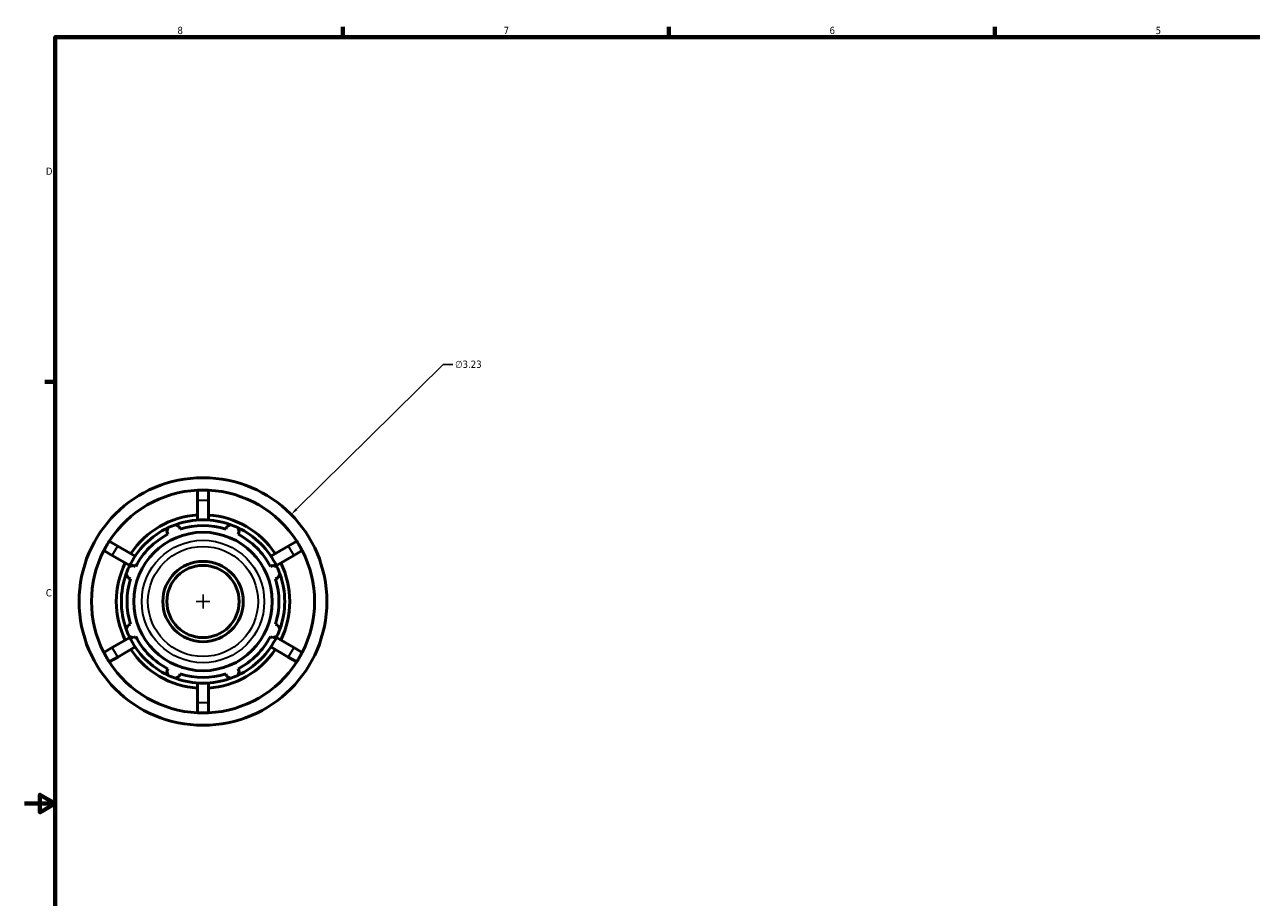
# Model space of a CAD drawing. Header units: inches. Extents: x -2.8 to 52.1, y -14.1 to 33.3.
# Tile 2 of 8: x 0.1 to 16.1, y 9.8 to 21.2. Entities that reach past the tile are written whole.
import ezdxf

# ---------------------------------------------------------------- set-up
doc = ezdxf.new("R2010")
doc.units = ezdxf.units.IN
doc.header["$MEASUREMENT"] = 0
for name, color, linetype, lineweight in [('Border (ANSI)', 7, 'Continuous', 70), ('Dimension (ANSI)', 7, 'Continuous', 25), ('Visible (ANSI)', 7, 'Continuous', 50), ('Visible Narrow (ANSI)', 7, 'Continuous', 35)]:
    doc.layers.add(name, color=color, linetype=linetype, lineweight=lineweight)
doc.styles.add('Note Text (ANSI)', font='tahoma.ttf')
doc.dimstyles.new('Default (ANSI)', dxfattribs={"dimtxt": 0.094488, "dimasz": 0.098425, "dimexe": 0.125, "dimexo": 0.0625, "dimgap": 0.031496, "dimtad": 0, "dimtih": 1, "dimtoh": 1, "dimrnd": 1e-08, "dimzin": 4, "dimdsep": 46, "dimtxsty": 'Note Text (ANSI)', "dimcen": 0.09, "dimdle": 0.393701, "dimclrd": 256, "dimclre": 256, "dimclrt": 5, "dimadec": 0, "dimazin": 1, "dimtfac": 1, "dimtofl": 0, "dimtmove": 0, "dimatfit": 3, "dimfxl": 1, "dimtolj": 1, "dimtzin": 4, "dimlwd": -1, "dimlwe": -1, "dimarcsym": 0})

# ---------------------------------------------------------------- blocks, each defined once
blk = doc.blocks.new('Borders Default Border')
at = {"layer": 'Border (ANSI)'}
for p, q in [((4.25, 21), (4.25, 21.134)), ((8.5, 21), (8.5, 21.134)), ((12.75, 21), (12.75, 21.134)), ((0.5, 16.5), (0.366, 16.5))]:
    blk.add_line(p, q, dxfattribs=at)
at = {"layer": 'Border (ANSI)', "flags": 128}
for points in [[(0.5, 1), (0.5, 21), (33.5, 21), (33.5, 1), (0.5, 1)], [(0.1, 11), (0.5, 11), (0.3, 11.115), (0.3, 10.885), (0.5, 11)]]:
    blk.add_lwpolyline(points, dxfattribs=at)
at = {"layer": 'Border (ANSI)', "color": 5, "true_color": 0x0000ff, "char_height": 0.0945, "attachment_point": 7, "style": 'Note Text (ANSI)'}
for s, insert in [('8', (2.094, 21.038)), ('7', (6.346, 21.04)), ('6', (10.595, 21.038)), ('5', (14.847, 21.038)), ('D', (0.378, 19.203)), ('C', (0.378, 13.701))]:
    blk.add_mtext(s, dxfattribs=dict(at, insert=insert))
blk = doc.blocks.new('*D10')
at = {"layer": 'Defpoints', "color": 0, "transparency": 16777216}
for p in [(3.576, 14.771), (1.278, 12.501)]:
    blk.add_point(p, dxfattribs=at)
at = {"layer": 'Dimension (ANSI)', "transparency": 16777216}
for p, q in [((5.556, 16.729), (3.646, 14.84)), ((5.682, 16.729), (5.556, 16.729)), ((2.337, 13.636), (2.517, 13.636)), ((2.427, 13.546), (2.427, 13.726))]:
    blk.add_line(p, q, dxfattribs=at)
blk.add_solid([(3.634, 14.852), (3.657, 14.829), (3.576, 14.771)], dxfattribs=at)
at = {"layer": 'Dimension (ANSI)', "color": 5, "transparency": 16777216, "insert": (5.714, 16.779), "char_height": 0.0945, "attachment_point": 1, "style": 'Note Text (ANSI)'}
blk.add_mtext('\\A1;∅3.23', dxfattribs=at)

msp = doc.modelspace()

# ---------------------------------------------------------------- linework, layer by layer
at = {"layer": 'Visible (ANSI)'}
for p, q in [((2.356, 14.96), (2.356, 15.088)), ((2.498, 15.088), (2.498, 14.96)), ((2.356, 14.699), (2.356, 14.96)), ((2.498, 14.96), (2.498, 14.699)), ((2.129, 14.581), (2.119, 14.611)), ((2.734, 14.611), (2.725, 14.581)), ((1.205, 14.423), (1.315, 14.36)), ((1.955, 14.543), (1.969, 14.515)), ((2.884, 14.515), (2.899, 14.543)), ((3.538, 14.36), (3.649, 14.423)), ((1.244, 14.237), (1.134, 14.3)), ((1.471, 14.106), (1.244, 14.237)), ((1.315, 14.36), (1.542, 14.229)), ((3.312, 14.229), (3.538, 14.36)), ((3.609, 14.237), (3.383, 14.106)), ((3.72, 14.3), (3.609, 14.237)), ((1.548, 14.093), (1.52, 14.108)), ((3.334, 14.108), (3.305, 14.093)), ((1.452, 13.943), (1.482, 13.934)), ((3.371, 13.934), (3.402, 13.943)), ((1.482, 13.338), (1.452, 13.329)), ((3.402, 13.329), (3.371, 13.338)), ((1.244, 13.035), (1.471, 13.166)), ((1.52, 13.164), (1.548, 13.179)), ((3.305, 13.179), (3.334, 13.164)), ((3.383, 13.166), (3.609, 13.035)), ((1.134, 12.972), (1.244, 13.035)), ((1.542, 13.043), (1.315, 12.912)), ((3.538, 12.912), (3.312, 13.043)), ((3.609, 13.035), (3.72, 12.972)), ((1.315, 12.912), (1.205, 12.849)), ((3.649, 12.849), (3.538, 12.912)), ((1.969, 12.757), (1.955, 12.729)), ((2.119, 12.661), (2.129, 12.691)), ((2.725, 12.691), (2.734, 12.661)), ((2.899, 12.729), (2.884, 12.757)), ((2.356, 12.312), (2.356, 12.573)), ((2.498, 12.573), (2.498, 12.312)), ((2.356, 12.184), (2.356, 12.312)), ((2.498, 12.312), (2.498, 12.184))]:
    msp.add_line(p, q, dxfattribs=at)
for radius in [1.615, 0.903, 0.524, 0.471]:
    msp.add_circle((2.427, 13.636), radius, dxfattribs=at)
for radius, start, end in [(1.454, 92.7999, 147.2001), (1.454, 32.7999, 87.2001), (1.131, 93.6008, 146.3992), (1.13, 33.6008, 86.3992), (1.065, 115.208, 154.792), (1.065, 109.792, 115.208), (1.065, 70.208, 109.792), (0.99, 72.5, 107.5), (1.065, 64.792, 70.208), (1.065, 25.208, 64.792), (0.99, 117.5, 152.5), (0.99, 27.5, 62.5), (1.454, 152.7999, 207.2001), (1.454, 332.7999, 27.2001), (1.131, 153.6008, 206.3992), (1.065, 154.792, 160.208), (1.065, 19.792, 25.208), (1.131, 333.6008, 26.3992), (1.065, 160.208, 199.792), (0.99, 162.5, 197.5), (0.99, 342.5, 17.5), (1.065, 340.208, 19.792), (1.065, 199.792, 205.208), (1.065, 205.208, 244.792), (0.99, 207.5, 242.5), (1.065, 295.208, 334.792), (0.99, 297.5, 332.5), (1.065, 334.792, 340.208), (1.131, 213.6008, 266.3992), (1.131, 273.6008, 326.3992), (1.454, 212.7999, 267.2001), (1.454, 272.7999, 327.2001), (1.065, 244.792, 250.208), (0.99, 252.5, 287.5), (1.065, 289.792, 295.208), (1.065, 250.208, 289.792)]:
    msp.add_arc((2.427, 13.636), radius, start, end, dxfattribs=at)
for points in [[(2.427, 15.089), (2.404, 15.089), (2.38, 15.089), (2.356, 15.088)], [(2.498, 15.088), (2.474, 15.089), (2.45, 15.089), (2.427, 15.089)], [(1.205, 14.423), (1.192, 14.403), (1.18, 14.383), (1.168, 14.363)], [(3.686, 14.363), (3.674, 14.383), (3.662, 14.403), (3.649, 14.423)], [(1.168, 14.363), (1.157, 14.343), (1.145, 14.322), (1.134, 14.3)], [(3.72, 14.3), (3.709, 14.322), (3.697, 14.343), (3.686, 14.363)], [(1.134, 12.972), (1.145, 12.95), (1.157, 12.929), (1.168, 12.909)], [(3.686, 12.909), (3.697, 12.929), (3.709, 12.95), (3.72, 12.972)], [(1.168, 12.909), (1.18, 12.889), (1.192, 12.869), (1.205, 12.849)], [(3.649, 12.849), (3.662, 12.869), (3.674, 12.889), (3.686, 12.909)], [(2.356, 12.184), (2.38, 12.183), (2.404, 12.182), (2.427, 12.182)], [(2.427, 12.182), (2.45, 12.182), (2.474, 12.183), (2.498, 12.184)]]:
    msp.add_open_spline(points, degree=3, dxfattribs=at)
for points, weights in [([(1.955, 14.543), (1.964, 14.571), (1.973, 14.6)], [1.00275735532, 1.00178670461, 1]), ([(2.066, 14.638), (2.093, 14.624), (2.119, 14.611)], [1, 1.00178670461, 1.00275735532]), ([(2.734, 14.611), (2.76, 14.624), (2.787, 14.638)], [1.00275735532, 1.00178670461, 1]), ([(2.88, 14.6), (2.89, 14.571), (2.899, 14.543)], [1, 1.00178670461, 1.00275735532]), ([(1.463, 14.09), (1.492, 14.099), (1.52, 14.108)], [1, 1.00178670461, 1.00275735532]), ([(3.334, 14.108), (3.361, 14.099), (3.39, 14.09)], [1.00275735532, 1.00178670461, 1]), ([(1.452, 13.943), (1.439, 13.969), (1.425, 13.997)], [1.00275735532, 1.00178670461, 1]), ([(3.429, 13.997), (3.415, 13.969), (3.402, 13.943)], [1, 1.00178670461, 1.00275735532]), ([(1.425, 13.275), (1.439, 13.302), (1.452, 13.329)], [1, 1.00178670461, 1.00275735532]), ([(3.402, 13.329), (3.415, 13.302), (3.429, 13.275)], [1.00275735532, 1.00178670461, 1]), ([(1.52, 13.164), (1.492, 13.173), (1.463, 13.182)], [1.00275735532, 1.00178670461, 1]), ([(3.39, 13.182), (3.361, 13.173), (3.334, 13.164)], [1, 1.00178670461, 1.00275735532]), ([(1.973, 12.672), (1.964, 12.701), (1.955, 12.729)], [1, 1.00178670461, 1.00275735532]), ([(2.119, 12.661), (2.093, 12.648), (2.066, 12.634)], [1.00275735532, 1.00178670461, 1]), ([(2.787, 12.634), (2.76, 12.648), (2.734, 12.661)], [1, 1.00178670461, 1.00275735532]), ([(2.899, 12.729), (2.89, 12.701), (2.88, 12.672)], [1.00275735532, 1.00178670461, 1])]:
    msp.add_rational_spline(points, weights, degree=2, dxfattribs=at)
at = {"layer": 'Visible Narrow (ANSI)'}
for p, q in [((2.363, 14.96), (2.491, 14.96)), ((1.248, 14.243), (1.312, 14.353)), ((3.542, 14.353), (3.606, 14.243)), ((1.312, 12.918), (1.248, 13.029)), ((3.606, 13.029), (3.542, 12.918)), ((2.491, 12.312), (2.363, 12.312))]:
    msp.add_line(p, q, dxfattribs=at)
for radius in [0.799, 0.718]:
    msp.add_circle((2.427, 13.636), radius, dxfattribs=at)

# ---------------------------------------------------------------- block references
msp.add_blockref('Borders Default Border', (0, 0))

# ---------------------------------------------------------------- dimensions: what is measured, and where the dimension line sits
at = {"layer": 'Dimension (ANSI)'}
dim = msp.add_diameter_dim_2p(p1=(1.278, 12.501), p2=(3.576, 14.771), dimstyle='Default (ANSI)', override={"dimgap": 0.031496, "dimdec": 2, "dimlfac": 1, "dimtol": 0, "dimlim": 0, "dimtp": 0, "dimtm": 0, "dimtdec": 2}, dxfattribs=at)
dim.commit()
dim.dimension.update_dxf_attribs({"geometry": '*D10', "text_midpoint": (5.885, 16.729), "dimtype": 163})

doc.saveas('drawing.dxf')
